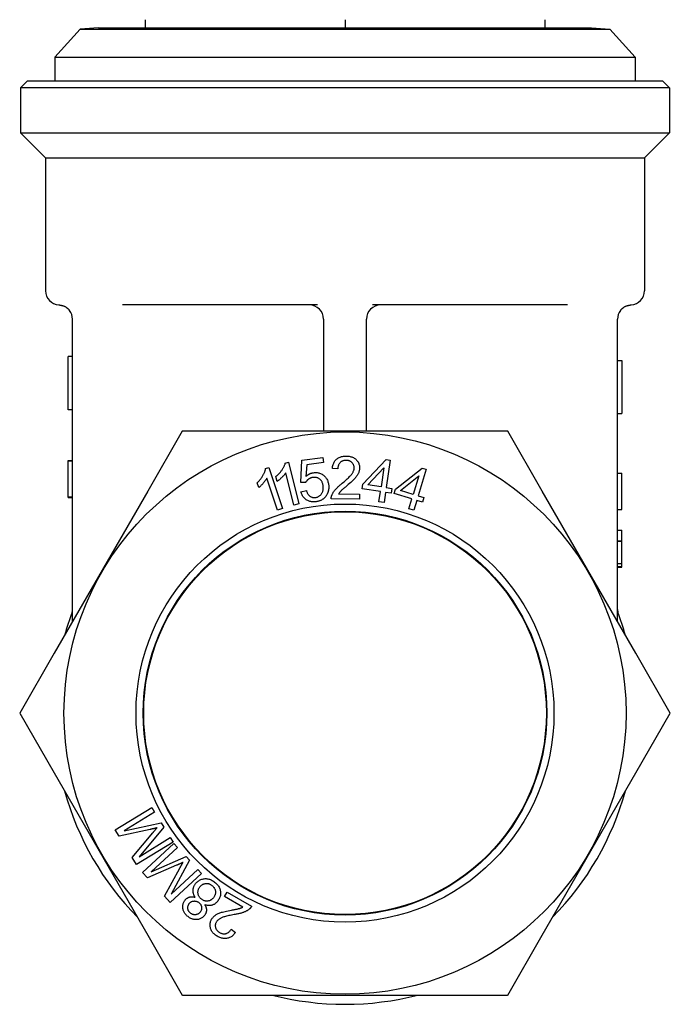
# Model space of a CAD drawing. Header units: millimetres. Extents: x 58 to 3779, y 25 to 436.
# Tile 4 of 8: x 408 to 454, y 182 to 251. Entities that reach past the tile are written whole.
import ezdxf

# ---------------------------------------------------------------- set-up
doc = ezdxf.new("R2010")
doc.units = ezdxf.units.MM
doc.layers.add('DETAIL', color=2, linetype='Continuous')

msp = doc.modelspace()

# ---------------------------------------------------------------- linework, layer by layer
at = {"layer": 'DETAIL'}
for p, q in [((416.748, 251.237), (416.748, 250.663)), ((430.748, 251.237), (430.748, 250.663)), ((444.748, 251.237), (444.748, 250.663)), ((412.192, 250.563), (410.398, 248.622)), ((413.465, 250.663), (412.192, 250.563)), ((412.192, 250.563), (449.303, 250.563)), ((413.465, 250.663), (448.03, 250.663)), ((448.03, 250.663), (449.303, 250.563)), ((449.303, 250.563), (451.098, 248.622)), ((410.398, 248.622), (451.098, 248.622)), ((410.398, 248.622), (410.398, 246.952)), ((451.098, 248.622), (451.098, 246.952)), ((408.498, 246.952), (407.998, 246.452)), ((453.498, 246.452), (407.998, 246.452)), ((407.998, 246.452), (407.998, 243.302)), ((408.498, 246.952), (452.998, 246.952)), ((452.998, 246.952), (453.498, 246.452)), ((453.498, 246.452), (453.498, 243.302)), ((407.998, 243.302), (453.498, 243.302)), ((409.748, 241.552), (407.998, 243.302)), ((451.748, 241.552), (453.498, 243.302)), ((409.748, 241.552), (451.748, 241.552)), ((409.748, 241.552), (409.748, 232.249)), ((451.748, 241.552), (451.748, 232.249)), ((428.827, 231.252), (415.142, 231.252)), ((446.353, 231.252), (432.669, 231.252)), ((411.648, 209.07), (411.648, 230.252)), ((429.248, 230.252), (429.248, 222.402)), ((432.248, 222.402), (432.248, 230.252)), ((449.848, 209.07), (449.848, 230.252)), ((411.648, 227.637), (411.348, 227.637)), ((411.348, 223.907), (411.348, 227.637)), ((449.848, 227.367), (450.148, 227.367)), ((450.148, 227.367), (450.148, 223.637)), ((411.648, 223.907), (411.348, 223.907)), ((449.848, 223.637), (450.148, 223.637)), ((419.344, 222.4), (416.925, 218.21)), ((424.185, 222.402), (419.348, 222.402)), ((437.31, 222.402), (424.185, 222.402)), ((442.148, 222.402), (437.31, 222.402)), ((444.57, 218.21), (442.152, 222.4)), ((411.348, 220.349), (411.648, 220.349)), ((411.348, 220.339), (411.348, 220.349)), ((411.348, 217.799), (411.348, 220.339)), ((411.348, 220.339), (411.648, 220.339)), ((426.563, 220.171), (426.794, 220.229)), ((426.794, 220.229), (427.519, 217.306)), ((427.641, 218.802), (427.723, 220.368)), ((427.723, 220.368), (429.201, 220.567)), ((429.248, 220.218), (428.062, 220.058)), ((429.201, 220.567), (429.248, 220.218)), ((431.99, 218.699), (433.626, 220.422)), ((433.626, 220.422), (433.925, 220.378)), ((433.925, 220.378), (433.641, 218.455)), ((425.177, 219.781), (425.403, 219.857)), ((425.403, 219.857), (426.359, 217.001)), ((427.162, 217.217), (426.597, 219.494)), ((428.062, 220.058), (428.009, 219.239)), ((430.24, 219.761), (429.861, 219.801)), ((432.347, 218.646), (433.474, 219.848)), ((433.474, 219.848), (433.277, 218.509)), ((434.287, 218.353), (436.154, 219.823)), ((436.443, 219.736), (435.886, 217.874)), ((436.154, 219.823), (436.443, 219.736)), ((449.848, 219.458), (450.148, 219.458)), ((450.148, 216.918), (450.148, 219.458)), ((424.708, 218.454), (424.594, 218.793)), ((426.01, 216.884), (425.265, 219.109)), ((425.989, 218.886), (425.903, 219.233)), ((427.989, 218.803), (427.641, 218.802)), ((431.94, 218.364), (431.99, 218.699)), ((434.633, 218.249), (435.921, 219.277)), ((435.921, 219.277), (435.533, 217.98)), ((416.925, 218.21), (410.362, 206.844)), ((427.66, 218.165), (428.038, 218.249)), ((430.296, 218.009), (431.766, 218.002)), ((431.766, 218.002), (431.764, 217.647)), ((433.228, 218.174), (431.94, 218.364)), ((433.277, 218.509), (432.347, 218.646)), ((433.123, 217.464), (433.228, 218.174)), ((433.592, 218.121), (433.487, 217.41)), ((433.992, 218.061), (433.592, 218.121)), ((433.641, 218.455), (434.042, 218.396)), ((434.042, 218.396), (433.992, 218.061)), ((434.19, 218.029), (434.287, 218.353)), ((435.436, 217.656), (434.19, 218.029)), ((435.533, 217.98), (434.633, 218.249)), ((451.133, 206.844), (444.57, 218.21)), ((411.348, 217.799), (411.648, 217.799)), ((411.348, 217.757), (411.348, 217.799)), ((411.348, 217.757), (411.648, 217.757)), ((427.519, 217.306), (427.162, 217.217)), ((431.764, 217.647), (429.782, 217.657)), ((433.487, 217.41), (433.123, 217.464)), ((435.23, 216.968), (435.436, 217.656)), ((435.789, 217.55), (435.583, 216.862)), ((436.177, 217.434), (435.789, 217.55)), ((435.886, 217.874), (436.274, 217.758)), ((436.274, 217.758), (436.177, 217.434)), ((426.359, 217.001), (426.01, 216.884)), ((435.583, 216.862), (435.23, 216.968)), ((449.848, 216.918), (450.148, 216.918)), ((449.848, 215.47), (450.148, 215.47)), ((450.148, 214.736), (450.148, 215.47)), ((449.848, 214.736), (450.148, 214.736)), ((449.848, 214.703), (450.148, 214.703)), ((450.148, 214.703), (450.148, 214.736)), ((450.148, 213.859), (450.148, 214.703)), ((450.148, 213.137), (450.148, 213.859)), ((449.848, 213.137), (450.148, 213.137)), ((449.848, 212.92), (450.148, 212.92)), ((449.848, 212.878), (450.148, 212.878)), ((450.148, 212.92), (450.148, 213.137)), ((450.148, 212.878), (450.148, 212.92)), ((449.848, 209.908), (449.879, 209.734)), ((410.362, 206.844), (407.944, 202.654)), ((453.552, 202.654), (451.133, 206.844)), ((407.944, 202.65), (410.362, 198.46)), ((451.133, 198.46), (453.552, 202.65)), ((410.362, 198.46), (416.925, 187.094)), ((444.57, 187.094), (451.133, 198.46)), ((414.645, 194.482), (417.204, 196.047)), ((417.204, 196.047), (417.404, 195.721)), ((417.404, 195.721), (415.262, 194.411)), ((415.262, 194.411), (417.861, 194.974)), ((418.047, 194.67), (416.321, 192.596)), ((417.861, 194.974), (418.047, 194.67)), ((414.923, 194.027), (414.645, 194.482)), ((417.08, 194.502), (414.923, 194.027)), ((415.828, 192.547), (417.27, 194.262)), ((416.321, 192.596), (418.5, 193.928)), ((418.5, 193.928), (418.699, 193.603)), ((418.699, 193.603), (416.14, 192.038)), ((416.551, 191.494), (418.756, 193.529)), ((419.015, 193.248), (417.17, 191.545)), ((418.756, 193.529), (419.015, 193.248)), ((416.14, 192.038), (415.828, 192.547)), ((417.17, 191.545), (419.609, 192.604)), ((419.609, 192.604), (419.851, 192.342)), ((418.935, 191.989), (416.913, 191.102)), ((418.09, 189.827), (419.168, 191.79)), ((419.851, 192.342), (418.563, 189.971)), ((416.913, 191.102), (416.551, 191.494)), ((420.699, 191.423), (418.495, 189.388)), ((418.563, 189.971), (420.44, 191.704)), ((420.44, 191.704), (420.699, 191.423)), ((418.495, 189.388), (418.09, 189.827)), ((422.302, 189.794), (422.478, 190.102)), ((423.578, 189.064), (422.302, 189.794)), ((422.478, 190.102), (424.199, 189.117)), ((416.925, 187.094), (419.344, 182.904)), ((422.764, 187.512), (423.074, 187.29)), ((442.152, 182.904), (444.57, 187.094)), ((419.348, 182.902), (424.185, 182.902)), ((424.185, 182.902), (437.31, 182.902)), ((437.31, 182.902), (442.148, 182.902))]:
    msp.add_line(p, q, dxfattribs=at)
at = {"layer": 'DETAIL', "flags": 128}
for points in [[(410.698, 231.252), (410.699, 231.251), (410.701, 231.251), (410.705, 231.25), (410.711, 231.25), (410.719, 231.25), (410.728, 231.249), (410.739, 231.248), (410.751, 231.247), (410.766, 231.246), (410.782, 231.244), (410.799, 231.241), (410.818, 231.238), (410.839, 231.234), (410.861, 231.229), (410.885, 231.224), (410.911, 231.217), (410.938, 231.209), (410.967, 231.2), (410.998, 231.19), (411.03, 231.179), (411.064, 231.166), (411.099, 231.15), (411.136, 231.131), (411.174, 231.11)], [(411.171, 231.104), (411.181, 231.098), (411.192, 231.091), (411.202, 231.084), (411.212, 231.077), (411.223, 231.07), (411.233, 231.063), (411.244, 231.055), (411.255, 231.047), (411.266, 231.038), (411.276, 231.03), (411.287, 231.021), (411.298, 231.011), (411.31, 231.002), (411.321, 230.992), (411.332, 230.981), (411.343, 230.971), (411.354, 230.96), (411.366, 230.948), (411.377, 230.936), (411.388, 230.924), (411.4, 230.911), (411.411, 230.898), (411.423, 230.884), (411.434, 230.87)], [(450.061, 230.87), (450.073, 230.884), (450.084, 230.898), (450.096, 230.911), (450.107, 230.924), (450.118, 230.936), (450.13, 230.948), (450.141, 230.96), (450.152, 230.971), (450.164, 230.981), (450.175, 230.992), (450.186, 231.002), (450.197, 231.011), (450.208, 231.021), (450.219, 231.03), (450.23, 231.038), (450.241, 231.047), (450.251, 231.055), (450.262, 231.063), (450.273, 231.07), (450.283, 231.077), (450.294, 231.084), (450.304, 231.091), (450.314, 231.098), (450.324, 231.104)], [(450.322, 231.11), (450.36, 231.131), (450.396, 231.15), (450.432, 231.166), (450.466, 231.179), (450.498, 231.19), (450.529, 231.2), (450.557, 231.209), (450.585, 231.217), (450.61, 231.224), (450.634, 231.229), (450.657, 231.234), (450.677, 231.238), (450.696, 231.241), (450.714, 231.244), (450.73, 231.246), (450.744, 231.247), (450.757, 231.248), (450.768, 231.249), (450.777, 231.25), (450.784, 231.25), (450.79, 231.25), (450.794, 231.251), (450.797, 231.251), (450.798, 231.252)], [(425.903, 219.233), (425.947, 219.269), (425.989, 219.305), (426.03, 219.342), (426.07, 219.38), (426.108, 219.418), (426.146, 219.457), (426.182, 219.497), (426.216, 219.537), (426.25, 219.578), (426.282, 219.619), (426.313, 219.661), (426.343, 219.703), (426.371, 219.746), (426.397, 219.787), (426.422, 219.829), (426.445, 219.869), (426.466, 219.909), (426.485, 219.948), (426.503, 219.987), (426.518, 220.025), (426.532, 220.063), (426.544, 220.1), (426.555, 220.136), (426.563, 220.171)], [(429.861, 219.801), (429.869, 219.87), (429.881, 219.937), (429.895, 220), (429.912, 220.061), (429.932, 220.119), (429.955, 220.174), (429.982, 220.226), (430.011, 220.275), (430.043, 220.322), (430.078, 220.366), (430.116, 220.407), (430.157, 220.445), (430.2, 220.48), (430.247, 220.512), (430.295, 220.541), (430.346, 220.567), (430.399, 220.59), (430.455, 220.61), (430.513, 220.626), (430.573, 220.64), (430.636, 220.65), (430.702, 220.658), (430.769, 220.662), (430.839, 220.663)], [(430.829, 220.359), (430.785, 220.358), (430.743, 220.355), (430.703, 220.35), (430.664, 220.342), (430.626, 220.332), (430.59, 220.32), (430.555, 220.306), (430.522, 220.289), (430.49, 220.271), (430.46, 220.25), (430.431, 220.227), (430.404, 220.201), (430.378, 220.174), (430.355, 220.145), (430.334, 220.114), (430.315, 220.081), (430.298, 220.047), (430.283, 220.011), (430.271, 219.974), (430.26, 219.935), (430.252, 219.894), (430.246, 219.851), (430.242, 219.807), (430.24, 219.761)], [(431.391, 219.837), (431.39, 219.873), (431.387, 219.909), (431.382, 219.943), (431.374, 219.976), (431.365, 220.008), (431.353, 220.04), (431.339, 220.07), (431.323, 220.099), (431.304, 220.128), (431.284, 220.155), (431.261, 220.182), (431.236, 220.207), (431.209, 220.231), (431.181, 220.253), (431.152, 220.273), (431.122, 220.291), (431.09, 220.307), (431.056, 220.321), (431.022, 220.332), (430.986, 220.342), (430.948, 220.349), (430.91, 220.355), (430.87, 220.358), (430.829, 220.359)], [(430.839, 220.663), (430.91, 220.661), (430.978, 220.656), (431.044, 220.647), (431.107, 220.635), (431.168, 220.62), (431.226, 220.602), (431.282, 220.58), (431.335, 220.555), (431.385, 220.526), (431.433, 220.494), (431.479, 220.459), (431.522, 220.421), (431.562, 220.38), (431.598, 220.338), (431.631, 220.294), (431.661, 220.248), (431.687, 220.201), (431.709, 220.152), (431.728, 220.102), (431.744, 220.05), (431.756, 219.996), (431.764, 219.941), (431.769, 219.885), (431.77, 219.826)], [(424.594, 218.793), (424.635, 218.832), (424.674, 218.872), (424.712, 218.912), (424.749, 218.953), (424.784, 218.994), (424.818, 219.036), (424.851, 219.078), (424.882, 219.121), (424.912, 219.164), (424.941, 219.208), (424.968, 219.252), (424.995, 219.297), (425.019, 219.341), (425.042, 219.385), (425.064, 219.428), (425.083, 219.47), (425.101, 219.512), (425.117, 219.553), (425.131, 219.593), (425.144, 219.632), (425.155, 219.67), (425.164, 219.708), (425.172, 219.745), (425.177, 219.781)], [(426.597, 219.494), (426.58, 219.468), (426.562, 219.442), (426.543, 219.416), (426.523, 219.389), (426.501, 219.362), (426.479, 219.335), (426.455, 219.307), (426.43, 219.279), (426.404, 219.251), (426.377, 219.223), (426.349, 219.194), (426.32, 219.165), (426.29, 219.136), (426.261, 219.109), (426.232, 219.082), (426.203, 219.056), (426.175, 219.031), (426.147, 219.008), (426.12, 218.985), (426.093, 218.963), (426.067, 218.943), (426.04, 218.923), (426.015, 218.904), (425.989, 218.886)], [(428.009, 219.239), (428.029, 219.257), (428.05, 219.275), (428.07, 219.292), (428.091, 219.308), (428.112, 219.324), (428.133, 219.339), (428.155, 219.353), (428.176, 219.367), (428.198, 219.38), (428.22, 219.392), (428.242, 219.404), (428.264, 219.415), (428.287, 219.426), (428.309, 219.436), (428.332, 219.445), (428.355, 219.454), (428.378, 219.462), (428.402, 219.469), (428.425, 219.476), (428.449, 219.482), (428.473, 219.488), (428.497, 219.493), (428.521, 219.497), (428.546, 219.5)], [(428.546, 219.5), (428.61, 219.507), (428.673, 219.51), (428.735, 219.509), (428.796, 219.504), (428.856, 219.494), (428.914, 219.481), (428.971, 219.464), (429.027, 219.443), (429.082, 219.418), (429.136, 219.389), (429.188, 219.356), (429.239, 219.319), (429.288, 219.279), (429.334, 219.236), (429.376, 219.191), (429.414, 219.142), (429.45, 219.091), (429.481, 219.038), (429.51, 218.982), (429.535, 218.923), (429.556, 218.862), (429.574, 218.798), (429.589, 218.731), (429.6, 218.662)], [(430.556, 218.762), (430.635, 218.828), (430.71, 218.891), (430.78, 218.952), (430.846, 219.01), (430.908, 219.066), (430.966, 219.12), (431.018, 219.172), (431.067, 219.221), (431.111, 219.268), (431.151, 219.312), (431.186, 219.355), (431.217, 219.395), (431.245, 219.433), (431.27, 219.471), (431.293, 219.509), (431.313, 219.547), (431.331, 219.584), (431.347, 219.621), (431.36, 219.658), (431.371, 219.695), (431.38, 219.731), (431.386, 219.767), (431.39, 219.802), (431.391, 219.837)], [(431.77, 219.826), (431.769, 219.781), (431.765, 219.736), (431.759, 219.692), (431.751, 219.647), (431.741, 219.603), (431.728, 219.559), (431.713, 219.516), (431.696, 219.472), (431.675, 219.429), (431.652, 219.384), (431.626, 219.34), (431.597, 219.294), (431.565, 219.249), (431.529, 219.202), (431.491, 219.155), (431.449, 219.108), (431.402, 219.058), (431.349, 219.003), (431.288, 218.944), (431.22, 218.881), (431.146, 218.813), (431.064, 218.74), (430.975, 218.663), (430.879, 218.582)], [(425.265, 219.109), (425.25, 219.082), (425.234, 219.054), (425.217, 219.026), (425.199, 218.998), (425.18, 218.969), (425.159, 218.94), (425.138, 218.911), (425.116, 218.881), (425.092, 218.851), (425.067, 218.821), (425.041, 218.79), (425.015, 218.758), (424.987, 218.727), (424.96, 218.697), (424.934, 218.669), (424.907, 218.641), (424.881, 218.614), (424.856, 218.588), (424.83, 218.563), (424.805, 218.539), (424.78, 218.517), (424.756, 218.495), (424.732, 218.474), (424.708, 218.454)], [(428.492, 219.166), (428.463, 219.161), (428.434, 219.156), (428.406, 219.149), (428.379, 219.141), (428.352, 219.133), (428.326, 219.123), (428.301, 219.112), (428.276, 219.1), (428.252, 219.087), (428.229, 219.073), (428.206, 219.058), (428.184, 219.042), (428.163, 219.025), (428.142, 219.008), (428.123, 218.99), (428.104, 218.971), (428.087, 218.952), (428.07, 218.933), (428.054, 218.912), (428.039, 218.892), (428.025, 218.87), (428.012, 218.848), (428, 218.826), (427.989, 218.803)], [(429.217, 218.576), (429.209, 218.627), (429.199, 218.676), (429.186, 218.722), (429.172, 218.767), (429.155, 218.809), (429.136, 218.85), (429.115, 218.888), (429.091, 218.924), (429.066, 218.958), (429.038, 218.989), (429.008, 219.019), (428.976, 219.046), (428.942, 219.071), (428.907, 219.093), (428.871, 219.113), (428.834, 219.13), (428.795, 219.144), (428.756, 219.155), (428.715, 219.164), (428.672, 219.169), (428.629, 219.172), (428.585, 219.173), (428.539, 219.171), (428.492, 219.166)], [(429.827, 217.913), (429.84, 217.947), (429.855, 217.98), (429.871, 218.014), (429.888, 218.047), (429.906, 218.081), (429.926, 218.114), (429.947, 218.147), (429.969, 218.18), (429.993, 218.213), (430.017, 218.245), (430.044, 218.278), (430.071, 218.311), (430.1, 218.343), (430.131, 218.377), (430.164, 218.412), (430.199, 218.447), (430.237, 218.484), (430.276, 218.521), (430.317, 218.559), (430.361, 218.598), (430.407, 218.638), (430.454, 218.678), (430.504, 218.72), (430.556, 218.762)], [(428.728, 217.465), (428.661, 217.457), (428.596, 217.453), (428.532, 217.453), (428.47, 217.456), (428.41, 217.462), (428.351, 217.472), (428.294, 217.485), (428.239, 217.501), (428.185, 217.521), (428.133, 217.545), (428.083, 217.572), (428.034, 217.602), (427.988, 217.635), (427.944, 217.671), (427.903, 217.709), (427.865, 217.75), (427.829, 217.793), (427.797, 217.839), (427.767, 217.887), (427.74, 217.938), (427.716, 217.991), (427.694, 218.046), (427.676, 218.105), (427.66, 218.165)], [(428.038, 218.249), (428.052, 218.204), (428.068, 218.161), (428.085, 218.121), (428.103, 218.082), (428.122, 218.046), (428.142, 218.012), (428.164, 217.98), (428.187, 217.951), (428.212, 217.923), (428.237, 217.898), (428.264, 217.875), (428.292, 217.854), (428.321, 217.835), (428.351, 217.818), (428.382, 217.803), (428.413, 217.79), (428.445, 217.78), (428.477, 217.771), (428.51, 217.765), (428.544, 217.76), (428.578, 217.758), (428.613, 217.758), (428.649, 217.76), (428.685, 217.763)], [(428.685, 217.763), (428.729, 217.771), (428.771, 217.781), (428.812, 217.793), (428.851, 217.808), (428.888, 217.826), (428.924, 217.846), (428.959, 217.869), (428.991, 217.895), (429.023, 217.923), (429.052, 217.954), (429.08, 217.987), (429.107, 218.023), (429.131, 218.061), (429.153, 218.101), (429.172, 218.142), (429.188, 218.184), (429.201, 218.228), (429.212, 218.273), (429.22, 218.32), (429.225, 218.368), (429.227, 218.418), (429.226, 218.469), (429.223, 218.522), (429.217, 218.576)], [(429.6, 218.662), (429.604, 218.628), (429.607, 218.595), (429.61, 218.562), (429.611, 218.529), (429.612, 218.496), (429.612, 218.464), (429.611, 218.432), (429.609, 218.4), (429.606, 218.369), (429.602, 218.338), (429.597, 218.307), (429.592, 218.276), (429.586, 218.246), (429.579, 218.216), (429.57, 218.186), (429.562, 218.156), (429.552, 218.127), (429.541, 218.098), (429.529, 218.069), (429.517, 218.041), (429.504, 218.013), (429.49, 217.985), (429.475, 217.957), (429.459, 217.93)], [(430.879, 218.582), (430.826, 218.538), (430.775, 218.495), (430.728, 218.456), (430.684, 218.418), (430.643, 218.384), (430.606, 218.351), (430.572, 218.321), (430.542, 218.294), (430.514, 218.269), (430.49, 218.246), (430.47, 218.226), (430.452, 218.208), (430.437, 218.192), (430.422, 218.175), (430.407, 218.159), (430.393, 218.142), (430.379, 218.125), (430.366, 218.109), (430.353, 218.092), (430.341, 218.076), (430.329, 218.059), (430.317, 218.042), (430.306, 218.026), (430.296, 218.009)], [(429.459, 217.93), (429.438, 217.897), (429.417, 217.866), (429.395, 217.835), (429.373, 217.806), (429.349, 217.778), (429.324, 217.751), (429.299, 217.725), (429.272, 217.701), (429.245, 217.677), (429.217, 217.655), (429.187, 217.634), (429.157, 217.614), (429.126, 217.595), (429.095, 217.578), (429.062, 217.561), (429.028, 217.546), (428.994, 217.532), (428.959, 217.519), (428.922, 217.507), (428.885, 217.496), (428.847, 217.486), (428.808, 217.478), (428.768, 217.471), (428.728, 217.465)], [(429.782, 217.657), (429.782, 217.668), (429.782, 217.679), (429.782, 217.69), (429.782, 217.701), (429.783, 217.712), (429.783, 217.723), (429.784, 217.733), (429.785, 217.744), (429.786, 217.755), (429.788, 217.766), (429.789, 217.776), (429.791, 217.787), (429.793, 217.798), (429.795, 217.808), (429.798, 217.819), (429.8, 217.83), (429.803, 217.84), (429.806, 217.851), (429.809, 217.861), (429.812, 217.871), (429.815, 217.882), (429.819, 217.892), (429.823, 217.902), (429.827, 217.913)], [(417.573, 194.616), (417.559, 194.612), (417.544, 194.609), (417.529, 194.605), (417.514, 194.601), (417.497, 194.597), (417.48, 194.593), (417.463, 194.589), (417.445, 194.585), (417.426, 194.58), (417.407, 194.576), (417.388, 194.571), (417.367, 194.567), (417.346, 194.562), (417.325, 194.557), (417.303, 194.552), (417.281, 194.547), (417.257, 194.542), (417.234, 194.536), (417.21, 194.531), (417.185, 194.525), (417.159, 194.52), (417.133, 194.514), (417.107, 194.508), (417.08, 194.502)], [(417.27, 194.262), (417.286, 194.281), (417.303, 194.301), (417.319, 194.319), (417.334, 194.338), (417.35, 194.356), (417.364, 194.373), (417.379, 194.391), (417.393, 194.407), (417.407, 194.423), (417.421, 194.439), (417.434, 194.455), (417.447, 194.47), (417.459, 194.484), (417.471, 194.498), (417.483, 194.512), (417.494, 194.525), (417.505, 194.538), (417.516, 194.551), (417.526, 194.563), (417.536, 194.574), (417.546, 194.585), (417.555, 194.596), (417.564, 194.606), (417.573, 194.616)], [(419.397, 192.197), (419.384, 192.191), (419.37, 192.184), (419.356, 192.178), (419.341, 192.171), (419.326, 192.164), (419.31, 192.157), (419.294, 192.149), (419.277, 192.141), (419.26, 192.134), (419.242, 192.125), (419.224, 192.117), (419.205, 192.108), (419.185, 192.1), (419.165, 192.091), (419.145, 192.081), (419.123, 192.072), (419.102, 192.062), (419.08, 192.053), (419.057, 192.043), (419.034, 192.032), (419.01, 192.022), (418.986, 192.011), (418.961, 192), (418.935, 191.989)], [(419.168, 191.79), (419.181, 191.813), (419.193, 191.835), (419.205, 191.857), (419.217, 191.878), (419.228, 191.898), (419.24, 191.918), (419.251, 191.938), (419.261, 191.957), (419.272, 191.976), (419.282, 191.994), (419.292, 192.012), (419.301, 192.029), (419.311, 192.046), (419.32, 192.062), (419.329, 192.078), (419.337, 192.093), (419.346, 192.108), (419.354, 192.122), (419.362, 192.136), (419.369, 192.149), (419.376, 192.162), (419.383, 192.174), (419.39, 192.186), (419.397, 192.197)], [(420.251, 189.749), (420.225, 189.789), (420.201, 189.829), (420.179, 189.87), (420.16, 189.91), (420.143, 189.951), (420.129, 189.992), (420.117, 190.032), (420.108, 190.073), (420.101, 190.114), (420.096, 190.155), (420.094, 190.196), (420.094, 190.237), (420.097, 190.278), (420.102, 190.319), (420.109, 190.359), (420.118, 190.399), (420.13, 190.439), (420.144, 190.478), (420.16, 190.517), (420.178, 190.555), (420.199, 190.593), (420.222, 190.631), (420.247, 190.668), (420.274, 190.705)], [(420.274, 190.705), (420.314, 190.754), (420.356, 190.799), (420.4, 190.841), (420.446, 190.879), (420.494, 190.913), (420.544, 190.943), (420.596, 190.97), (420.65, 190.994), (420.705, 191.013), (420.763, 191.029), (420.823, 191.041), (420.884, 191.05), (420.947, 191.055), (421.009, 191.055), (421.071, 191.051), (421.132, 191.042), (421.193, 191.03), (421.254, 191.013), (421.314, 190.991), (421.374, 190.966), (421.434, 190.936), (421.493, 190.901), (421.552, 190.862), (421.611, 190.819)], [(420.689, 189.613), (420.656, 189.64), (420.624, 189.669), (420.596, 189.699), (420.569, 189.73), (420.545, 189.762), (420.524, 189.796), (420.505, 189.83), (420.488, 189.866), (420.474, 189.903), (420.462, 189.941), (420.453, 189.98), (420.447, 190.02), (420.442, 190.061), (420.441, 190.101), (420.442, 190.14), (420.446, 190.18), (420.453, 190.218), (420.463, 190.257), (420.475, 190.295), (420.49, 190.332), (420.508, 190.369), (420.528, 190.405), (420.551, 190.441), (420.577, 190.477)], [(420.577, 190.477), (420.604, 190.51), (420.633, 190.541), (420.662, 190.569), (420.692, 190.595), (420.724, 190.618), (420.756, 190.639), (420.79, 190.658), (420.825, 190.674), (420.861, 190.687), (420.898, 190.699), (420.936, 190.707), (420.976, 190.714), (421.015, 190.717), (421.054, 190.719), (421.093, 190.717), (421.132, 190.713), (421.17, 190.706), (421.207, 190.696), (421.244, 190.684), (421.281, 190.669), (421.318, 190.651), (421.354, 190.631), (421.389, 190.608), (421.424, 190.582)], [(421.424, 190.582), (421.457, 190.555), (421.487, 190.527), (421.515, 190.497), (421.541, 190.466), (421.565, 190.433), (421.587, 190.399), (421.607, 190.362), (421.624, 190.325), (421.639, 190.286), (421.651, 190.247), (421.66, 190.208), (421.666, 190.169), (421.669, 190.129), (421.669, 190.089), (421.665, 190.049), (421.659, 190.009), (421.65, 189.969), (421.639, 189.93), (421.626, 189.893), (421.611, 189.856), (421.594, 189.821), (421.575, 189.787), (421.554, 189.754), (421.531, 189.722)], [(421.611, 190.819), (421.667, 190.773), (421.72, 190.726), (421.768, 190.677), (421.812, 190.627), (421.852, 190.575), (421.888, 190.522), (421.919, 190.468), (421.947, 190.412), (421.97, 190.354), (421.99, 190.296), (422.005, 190.235), (422.016, 190.174), (422.023, 190.112), (422.026, 190.051), (422.025, 189.99), (422.02, 189.931), (422.01, 189.873), (421.997, 189.815), (421.979, 189.758), (421.958, 189.703), (421.932, 189.648), (421.902, 189.594), (421.868, 189.54), (421.83, 189.488)], [(419.533, 189.544), (419.554, 189.571), (419.577, 189.596), (419.6, 189.62), (419.623, 189.642), (419.648, 189.663), (419.673, 189.682), (419.699, 189.699), (419.726, 189.715), (419.754, 189.73), (419.782, 189.743), (419.811, 189.754), (419.841, 189.764), (419.872, 189.772), (419.903, 189.779), (419.935, 189.784), (419.967, 189.787), (420, 189.788), (420.034, 189.788), (420.069, 189.786), (420.104, 189.782), (420.14, 189.776), (420.176, 189.769), (420.214, 189.76), (420.251, 189.749)], [(421.531, 189.722), (421.504, 189.689), (421.476, 189.659), (421.447, 189.631), (421.417, 189.605), (421.385, 189.582), (421.353, 189.561), (421.319, 189.542), (421.285, 189.526), (421.249, 189.512), (421.212, 189.501), (421.174, 189.492), (421.134, 189.485), (421.095, 189.481), (421.056, 189.48), (421.017, 189.481), (420.979, 189.485), (420.941, 189.492), (420.904, 189.501), (420.867, 189.513), (420.831, 189.528), (420.795, 189.545), (420.759, 189.565), (420.724, 189.587), (420.689, 189.613)], [(419.744, 188.393), (419.694, 188.434), (419.647, 188.475), (419.604, 188.519), (419.565, 188.563), (419.53, 188.608), (419.498, 188.655), (419.47, 188.703), (419.445, 188.752), (419.424, 188.802), (419.406, 188.853), (419.393, 188.906), (419.383, 188.96), (419.376, 189.013), (419.373, 189.066), (419.373, 189.118), (419.377, 189.17), (419.384, 189.22), (419.395, 189.269), (419.409, 189.317), (419.427, 189.364), (419.448, 189.411), (419.473, 189.456), (419.501, 189.501), (419.533, 189.544)], [(419.923, 188.636), (419.896, 188.658), (419.872, 188.68), (419.849, 188.704), (419.829, 188.728), (419.81, 188.754), (419.793, 188.78), (419.778, 188.807), (419.765, 188.835), (419.754, 188.864), (419.745, 188.894), (419.738, 188.925), (419.733, 188.957), (419.73, 188.989), (419.729, 189.021), (419.73, 189.052), (419.733, 189.083), (419.738, 189.113), (419.745, 189.143), (419.755, 189.172), (419.766, 189.2), (419.779, 189.229), (419.795, 189.256), (419.812, 189.284), (419.832, 189.31)], [(419.832, 189.31), (419.852, 189.335), (419.873, 189.358), (419.895, 189.379), (419.919, 189.398), (419.943, 189.416), (419.968, 189.432), (419.994, 189.445), (420.021, 189.458), (420.049, 189.468), (420.078, 189.476), (420.108, 189.483), (420.139, 189.488), (420.17, 189.49), (420.201, 189.491), (420.232, 189.49), (420.262, 189.486), (420.293, 189.48), (420.322, 189.473), (420.352, 189.463), (420.381, 189.45), (420.41, 189.436), (420.439, 189.42), (420.468, 189.401), (420.496, 189.381)], [(420.496, 189.381), (420.523, 189.358), (420.549, 189.335), (420.573, 189.311), (420.594, 189.286), (420.614, 189.26), (420.631, 189.234), (420.646, 189.206), (420.66, 189.178), (420.671, 189.149), (420.68, 189.12), (420.688, 189.089), (420.693, 189.058), (420.696, 189.026), (420.697, 188.995), (420.696, 188.964), (420.692, 188.934), (420.687, 188.903), (420.679, 188.873), (420.669, 188.844), (420.657, 188.814), (420.643, 188.785), (420.627, 188.757), (420.608, 188.728), (420.588, 188.7)], [(420.912, 189.238), (420.933, 189.204), (420.952, 189.17), (420.969, 189.135), (420.984, 189.102), (420.997, 189.068), (421.008, 189.035), (421.017, 189.001), (421.025, 188.969), (421.03, 188.936), (421.034, 188.904), (421.036, 188.871), (421.035, 188.839), (421.033, 188.808), (421.029, 188.776), (421.024, 188.745), (421.017, 188.714), (421.008, 188.684), (420.997, 188.654), (420.985, 188.624), (420.97, 188.594), (420.954, 188.565), (420.937, 188.536), (420.918, 188.507), (420.897, 188.479)], [(421.83, 189.488), (421.8, 189.451), (421.769, 189.415), (421.737, 189.383), (421.704, 189.352), (421.671, 189.324), (421.636, 189.298), (421.601, 189.274), (421.565, 189.253), (421.528, 189.234), (421.49, 189.217), (421.452, 189.203), (421.413, 189.191), (421.373, 189.181), (421.332, 189.174), (421.292, 189.169), (421.251, 189.167), (421.21, 189.167), (421.168, 189.17), (421.126, 189.175), (421.084, 189.183), (421.041, 189.193), (420.998, 189.206), (420.955, 189.221), (420.912, 189.238)], [(422.788, 188.852), (422.857, 188.865), (422.922, 188.876), (422.982, 188.888), (423.039, 188.899), (423.091, 188.909), (423.14, 188.919), (423.184, 188.928), (423.224, 188.937), (423.26, 188.945), (423.292, 188.953), (423.32, 188.961), (423.344, 188.968), (423.366, 188.974), (423.387, 188.981), (423.408, 188.988), (423.428, 188.996), (423.448, 189.004), (423.468, 189.011), (423.487, 189.02), (423.506, 189.028), (423.525, 189.037), (423.543, 189.046), (423.561, 189.055), (423.578, 189.064)], [(424.199, 189.117), (424.194, 189.107), (424.188, 189.098), (424.183, 189.088), (424.177, 189.079), (424.171, 189.07), (424.165, 189.061), (424.159, 189.052), (424.153, 189.043), (424.147, 189.034), (424.14, 189.025), (424.134, 189.017), (424.127, 189.008), (424.12, 189), (424.113, 188.992), (424.105, 188.984), (424.098, 188.976), (424.091, 188.968), (424.083, 188.96), (424.075, 188.953), (424.067, 188.945), (424.059, 188.938), (424.051, 188.931), (424.042, 188.923), (424.034, 188.916)], [(420.897, 188.479), (420.862, 188.437), (420.826, 188.399), (420.789, 188.363), (420.75, 188.331), (420.709, 188.302), (420.666, 188.276), (420.621, 188.254), (420.575, 188.234), (420.528, 188.218), (420.478, 188.205), (420.427, 188.194), (420.374, 188.187), (420.32, 188.184), (420.267, 188.184), (420.213, 188.188), (420.16, 188.196), (420.108, 188.207), (420.055, 188.223), (420.003, 188.242), (419.95, 188.264), (419.898, 188.291), (419.847, 188.321), (419.795, 188.355), (419.744, 188.393)], [(420.588, 188.7), (420.568, 188.676), (420.547, 188.654), (420.526, 188.633), (420.503, 188.615), (420.479, 188.598), (420.454, 188.583), (420.428, 188.569), (420.401, 188.558), (420.373, 188.548), (420.344, 188.54), (420.313, 188.533), (420.282, 188.529), (420.25, 188.526), (420.219, 188.525), (420.188, 188.527), (420.157, 188.53), (420.127, 188.536), (420.097, 188.544), (420.067, 188.554), (420.037, 188.566), (420.008, 188.58), (419.98, 188.597), (419.951, 188.615), (419.923, 188.636)], [(421.4, 188.208), (421.423, 188.247), (421.448, 188.284), (421.476, 188.32), (421.505, 188.354), (421.535, 188.388), (421.568, 188.42), (421.603, 188.45), (421.639, 188.48), (421.678, 188.508), (421.72, 188.535), (421.765, 188.561), (421.813, 188.586), (421.864, 188.61), (421.917, 188.633), (421.974, 188.655), (422.033, 188.676), (422.099, 188.696), (422.172, 188.717), (422.254, 188.739), (422.344, 188.76), (422.443, 188.783), (422.549, 188.806), (422.665, 188.829), (422.788, 188.852)], [(422.981, 188.536), (422.88, 188.518), (422.784, 188.5), (422.692, 188.482), (422.606, 188.464), (422.525, 188.445), (422.448, 188.426), (422.377, 188.408), (422.31, 188.389), (422.249, 188.37), (422.192, 188.35), (422.141, 188.331), (422.094, 188.312), (422.051, 188.292), (422.01, 188.271), (421.972, 188.249), (421.935, 188.226), (421.901, 188.203), (421.869, 188.178), (421.84, 188.153), (421.812, 188.126), (421.787, 188.099), (421.764, 188.071), (421.743, 188.042), (421.725, 188.012)], [(424.034, 188.916), (424.006, 188.894), (423.976, 188.871), (423.946, 188.85), (423.915, 188.829), (423.882, 188.81), (423.849, 188.79), (423.814, 188.772), (423.778, 188.754), (423.742, 188.737), (423.704, 188.721), (423.665, 188.705), (423.625, 188.691), (423.584, 188.676), (423.54, 188.662), (423.494, 188.648), (423.446, 188.635), (423.396, 188.622), (423.343, 188.609), (423.289, 188.596), (423.232, 188.583), (423.172, 188.571), (423.111, 188.559), (423.047, 188.548), (422.981, 188.536)], [(421.798, 187.021), (421.737, 187.058), (421.681, 187.096), (421.628, 187.136), (421.579, 187.178), (421.533, 187.221), (421.492, 187.265), (421.454, 187.312), (421.42, 187.36), (421.39, 187.41), (421.364, 187.461), (421.342, 187.514), (421.323, 187.568), (421.309, 187.624), (421.298, 187.678), (421.291, 187.733), (421.288, 187.787), (421.288, 187.841), (421.293, 187.895), (421.301, 187.948), (421.313, 188), (421.329, 188.053), (421.349, 188.105), (421.372, 188.157), (421.4, 188.208)], [(421.725, 188.012), (421.708, 187.98), (421.693, 187.948), (421.681, 187.915), (421.671, 187.883), (421.663, 187.85), (421.658, 187.817), (421.656, 187.784), (421.655, 187.75), (421.657, 187.716), (421.661, 187.682), (421.668, 187.648), (421.677, 187.614), (421.689, 187.579), (421.702, 187.547), (421.718, 187.515), (421.736, 187.484), (421.756, 187.455), (421.778, 187.426), (421.802, 187.399), (421.829, 187.373), (421.858, 187.348), (421.889, 187.325), (421.922, 187.302), (421.957, 187.281)], [(423.074, 187.29), (423.033, 187.234), (422.99, 187.182), (422.947, 187.133), (422.902, 187.089), (422.856, 187.049), (422.808, 187.012), (422.76, 186.98), (422.71, 186.951), (422.659, 186.926), (422.607, 186.905), (422.554, 186.888), (422.5, 186.875), (422.444, 186.866), (422.388, 186.861), (422.332, 186.86), (422.275, 186.862), (422.217, 186.868), (422.159, 186.879), (422.1, 186.893), (422.041, 186.911), (421.981, 186.933), (421.921, 186.958), (421.86, 186.988), (421.798, 187.021)], [(421.957, 187.281), (421.995, 187.26), (422.033, 187.242), (422.071, 187.227), (422.109, 187.214), (422.147, 187.204), (422.184, 187.197), (422.221, 187.192), (422.258, 187.19), (422.295, 187.191), (422.332, 187.194), (422.368, 187.2), (422.405, 187.209), (422.44, 187.22), (422.475, 187.234), (422.509, 187.25), (422.541, 187.269), (422.573, 187.291), (422.603, 187.315), (422.633, 187.341), (422.661, 187.37), (422.688, 187.402), (422.715, 187.436), (422.74, 187.473), (422.764, 187.512)]]:
    msp.add_lwpolyline(points, dxfattribs=at)
at = {"layer": 'DETAIL'}
for radius in [19.7, 14.65, 14.15, 14.125, 14.113]:
    msp.add_circle((430.748, 202.652), radius, dxfattribs=at)
for centre, radius, start, end in [((410.748, 232.249), 1, 180, 267.13402), ((450.748, 232.249), 1, 272.86598, 0), ((428.248, 230.252), 1, 0, 90), ((433.248, 230.252), 1, 90, 180), ((410.648, 230.252), 1, 0, 38.15619), ((450.848, 230.252), 1, 141.84381, 180), ((430.748, 202.652), 22.804, 119.99459, 120.00541), ((430.748, 202.652), 22.804, 59.99459, 60.00541), ((430.748, 202.652), 20.4, 159.68516, 164.50238), ((411.148, 209.908), 0.5, 339.68516, 0), ((430.748, 202.652), 20.4, 15.49762, 20.31484), ((430.748, 202.652), 22.804, 179.99459, 180.00541), ((430.748, 202.652), 22.804, 359.99459, 0.00541), ((430.748, 202.652), 20.4, 195.49762, 224.50238), ((430.748, 202.652), 20.4, 315.49762, 344.50238), ((430.748, 202.652), 22.804, 239.99459, 240.00541), ((430.748, 202.652), 20.4, 255.49762, 284.50238), ((430.748, 202.652), 22.804, 299.99459, 300.00541)]:
    msp.add_arc(centre, radius, start, end, dxfattribs=at)

doc.saveas('drawing.dxf')
